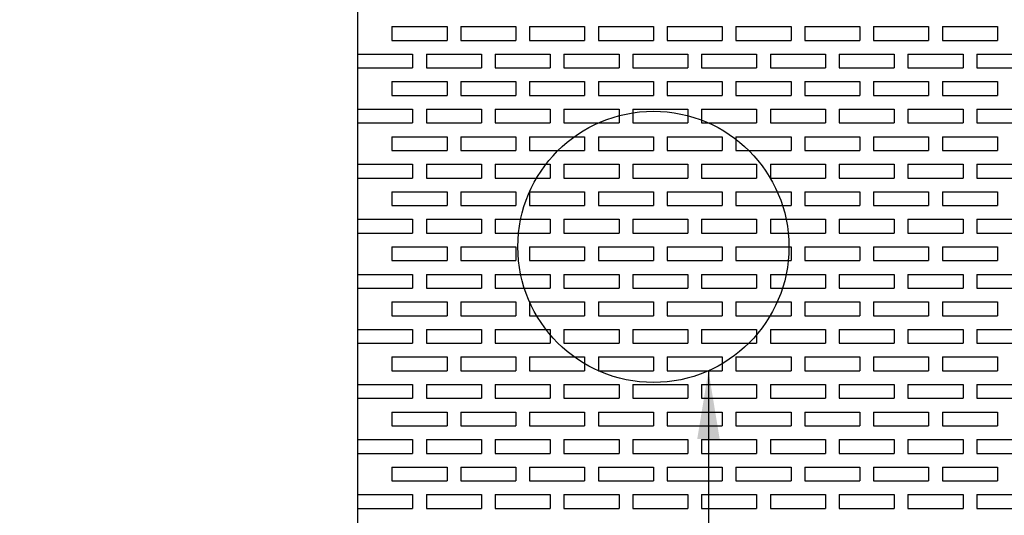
# Model space of a CAD drawing. Extents: x 0 to 108, y 0 to 78.
# Tile 11 of 54: x 38.05 to 47, y 45.5 to 50. Entities that reach past the tile are written whole.
import ezdxf

# ---------------------------------------------------------------- set-up
doc = ezdxf.new("R2010")
doc.units = 0
doc.header["$LTSCALE"] = 3.5
doc.header["$MEASUREMENT"] = 0
for name, color, linetype in [('DIMENSIONS-35', 7, 'CONTINUOUS'), ('MEDIUM-50', 2, 'CONTINUOUS'), ('OBJECT-70', 3, 'CONTINUOUS')]:
    doc.layers.add(name, color=color, linetype=linetype)
doc.styles.add('BGA-STD-4', font='bgastd', dxfattribs={"height": 0.55118})
doc.dimstyles.get("Standard").update_dxf_attribs({"dimtxt": 0.18, "dimasz": 0.18, "dimexe": 0.18, "dimexo": 0.0625, "dimgap": 0.09, "dimtad": 0, "dimtih": 1, "dimtoh": 1, "dimdec": 4, "dimzin": 0, "dimdsep": 46, "dimtxsty": 'Standard', "dimcen": 0.09, "dimadec": 0, "dimazin": 0, "dimtfac": 1, "dimtdec": 4, "dimtofl": 0, "dimtmove": 0, "dimatfit": 3, "dimfxl": 0, "dimtolj": 1, "dimtzin": 0, "dimarcsym": 0})

# ---------------------------------------------------------------- blocks, each defined once
blk = doc.blocks.new('*D35')
at = {"layer": 'DIMENSIONS-35', "lineweight": -2}
for p, q in [((40.9156, 67.6841), (36.7673, 67.6841)), ((37.3875, 67.0639), (37.3875, 56.2747)), ((37.3875, 44.3043), (37.3875, 55.0935))]:
    blk.add_line(p, q, dxfattribs=at)
at = {"layer": 'DIMENSIONS-35'}
for points in [[(37.2842, 67.0639), (37.4909, 67.0639), (37.3875, 67.6841)], [(37.2842, 44.3043), (37.4909, 44.3043), (37.3875, 43.6841)]]:
    blk.add_solid(points, dxfattribs=at)
at = {"layer": 'DIMENSIONS-35', "color": 2, "insert": (37.3875, 55.6841), "char_height": 0.55118, "attachment_point": 5, "style": 'BGA-STD-4'}
blk.add_mtext('\\A1;24.000', dxfattribs=at)

msp = doc.modelspace()

# ---------------------------------------------------------------- linework, layer by layer
at = {"layer": 'OBJECT-70'}
for p, q in [((41.1225, 67.6841), (41.1225, 43.6841)), ((41.435, 49.9341), (41.935, 49.9341)), ((41.435, 49.9341), (41.435, 49.8091)), ((41.6225, 49.9341), (41.7475, 49.9341)), ((41.935, 49.9341), (41.935, 49.8091)), ((42.06, 49.9341), (42.56, 49.9341)), ((42.06, 49.9341), (42.06, 49.8091)), ((42.2475, 49.9341), (42.3725, 49.9341)), ((42.56, 49.9341), (42.56, 49.8091)), ((42.685, 49.9341), (43.185, 49.9341)), ((42.685, 49.9341), (42.685, 49.8091)), ((42.8725, 49.9341), (42.9975, 49.9341)), ((43.185, 49.9341), (43.185, 49.8091)), ((43.31, 49.9341), (43.81, 49.9341)), ((43.31, 49.9341), (43.31, 49.8091)), ((43.4975, 49.9341), (43.6225, 49.9341)), ((43.81, 49.9341), (43.81, 49.8091)), ((43.935, 49.9341), (44.435, 49.9341)), ((43.935, 49.9341), (43.935, 49.8091)), ((44.1225, 49.9341), (44.2475, 49.9341)), ((44.435, 49.9341), (44.435, 49.8091)), ((44.56, 49.9341), (45.06, 49.9341)), ((44.56, 49.9341), (44.56, 49.8091)), ((44.7475, 49.9341), (44.8725, 49.9341)), ((45.06, 49.9341), (45.06, 49.8091)), ((45.185, 49.9341), (45.685, 49.9341)), ((45.185, 49.9341), (45.185, 49.8091)), ((45.3725, 49.9341), (45.4975, 49.9341)), ((45.685, 49.9341), (45.685, 49.8091)), ((45.81, 49.9341), (46.31, 49.9341)), ((45.81, 49.9341), (45.81, 49.8091)), ((45.9975, 49.9341), (46.1225, 49.9341)), ((46.31, 49.9341), (46.31, 49.8091)), ((46.435, 49.9341), (46.935, 49.9341)), ((46.435, 49.9341), (46.435, 49.8091)), ((46.6225, 49.9341), (46.7475, 49.9341)), ((46.935, 49.9341), (46.935, 49.8091)), ((41.435, 49.8091), (41.935, 49.8091)), ((42.06, 49.8091), (42.56, 49.8091)), ((42.685, 49.8091), (43.185, 49.8091)), ((43.31, 49.8091), (43.81, 49.8091)), ((43.935, 49.8091), (44.435, 49.8091)), ((44.56, 49.8091), (45.06, 49.8091)), ((45.185, 49.8091), (45.685, 49.8091)), ((45.81, 49.8091), (46.31, 49.8091)), ((46.435, 49.8091), (46.935, 49.8091)), ((41.1225, 49.6841), (41.6225, 49.6841)), ((41.1225, 49.6841), (41.1225, 49.5591)), ((41.6225, 49.6841), (41.6225, 49.5591)), ((41.7475, 49.6841), (42.2475, 49.6841)), ((41.7475, 49.6841), (41.7475, 49.5591)), ((42.2475, 49.6841), (42.2475, 49.5591)), ((42.3725, 49.6841), (42.8725, 49.6841)), ((42.3725, 49.6841), (42.3725, 49.5591)), ((42.8725, 49.6841), (42.8725, 49.5591)), ((42.9975, 49.6841), (43.4975, 49.6841)), ((42.9975, 49.6841), (42.9975, 49.5591)), ((43.4975, 49.6841), (43.4975, 49.5591)), ((43.6225, 49.6841), (44.1225, 49.6841)), ((43.6225, 49.6841), (43.6225, 49.5591)), ((44.1225, 49.6841), (44.1225, 49.5591)), ((44.2475, 49.6841), (44.7475, 49.6841)), ((44.2475, 49.6841), (44.2475, 49.5591)), ((44.7475, 49.6841), (44.7475, 49.5591)), ((44.8725, 49.6841), (45.3725, 49.6841)), ((44.8725, 49.6841), (44.8725, 49.5591)), ((45.3725, 49.6841), (45.3725, 49.5591)), ((45.4975, 49.6841), (45.9975, 49.6841)), ((45.4975, 49.6841), (45.4975, 49.5591)), ((45.9975, 49.6841), (45.9975, 49.5591)), ((46.1225, 49.6841), (46.6225, 49.6841)), ((46.1225, 49.6841), (46.1225, 49.5591)), ((46.6225, 49.6841), (46.6225, 49.5591)), ((46.7475, 49.6841), (47.2475, 49.6841)), ((46.7475, 49.6841), (46.7475, 49.5591)), ((41.1225, 49.5591), (41.6225, 49.5591)), ((41.7475, 49.5591), (42.2475, 49.5591)), ((42.3725, 49.5591), (42.8725, 49.5591)), ((42.9975, 49.5591), (43.4975, 49.5591)), ((43.6225, 49.5591), (44.1225, 49.5591)), ((44.2475, 49.5591), (44.7475, 49.5591)), ((44.8725, 49.5591), (45.3725, 49.5591)), ((45.4975, 49.5591), (45.9975, 49.5591)), ((46.1225, 49.5591), (46.6225, 49.5591)), ((46.7475, 49.5591), (47.2475, 49.5591)), ((41.435, 49.4341), (41.935, 49.4341)), ((41.435, 49.4341), (41.435, 49.3091)), ((41.6225, 49.4341), (41.7475, 49.4341)), ((41.935, 49.4341), (41.935, 49.3091)), ((42.06, 49.4341), (42.56, 49.4341)), ((42.06, 49.4341), (42.06, 49.3091)), ((42.2475, 49.4341), (42.3725, 49.4341)), ((42.56, 49.4341), (42.56, 49.3091)), ((42.685, 49.4341), (43.185, 49.4341)), ((42.685, 49.4341), (42.685, 49.3091)), ((42.8725, 49.4341), (42.9975, 49.4341)), ((43.185, 49.4341), (43.185, 49.3091)), ((43.31, 49.4341), (43.81, 49.4341)), ((43.31, 49.4341), (43.31, 49.3091)), ((43.4975, 49.4341), (43.6225, 49.4341)), ((43.81, 49.4341), (43.81, 49.3091)), ((43.935, 49.4341), (44.435, 49.4341)), ((43.935, 49.4341), (43.935, 49.3091)), ((44.1225, 49.4341), (44.2475, 49.4341)), ((44.435, 49.4341), (44.435, 49.3091)), ((44.56, 49.4341), (45.06, 49.4341)), ((44.56, 49.4341), (44.56, 49.3091)), ((44.7475, 49.4341), (44.8725, 49.4341)), ((45.06, 49.4341), (45.06, 49.3091)), ((45.185, 49.4341), (45.685, 49.4341)), ((45.185, 49.4341), (45.185, 49.3091)), ((45.3725, 49.4341), (45.4975, 49.4341)), ((45.685, 49.4341), (45.685, 49.3091)), ((45.81, 49.4341), (46.31, 49.4341)), ((45.81, 49.4341), (45.81, 49.3091)), ((45.9975, 49.4341), (46.1225, 49.4341)), ((46.31, 49.4341), (46.31, 49.3091)), ((46.435, 49.4341), (46.935, 49.4341)), ((46.435, 49.4341), (46.435, 49.3091)), ((46.6225, 49.4341), (46.7475, 49.4341)), ((46.935, 49.4341), (46.935, 49.3091)), ((41.435, 49.3091), (41.935, 49.3091)), ((42.06, 49.3091), (42.56, 49.3091)), ((42.685, 49.3091), (43.185, 49.3091)), ((43.31, 49.3091), (43.81, 49.3091)), ((43.935, 49.3091), (44.435, 49.3091)), ((44.56, 49.3091), (45.06, 49.3091)), ((45.185, 49.3091), (45.685, 49.3091)), ((45.81, 49.3091), (46.31, 49.3091)), ((46.435, 49.3091), (46.935, 49.3091)), ((41.1225, 49.1841), (41.6225, 49.1841)), ((41.1225, 49.1841), (41.1225, 49.0591)), ((41.6225, 49.1841), (41.6225, 49.0591)), ((41.7475, 49.1841), (42.2475, 49.1841)), ((41.7475, 49.1841), (41.7475, 49.0591)), ((42.2475, 49.1841), (42.2475, 49.0591)), ((42.3725, 49.1841), (42.8725, 49.1841)), ((42.3725, 49.1841), (42.3725, 49.0591)), ((42.8725, 49.1841), (42.8725, 49.0591)), ((42.9975, 49.1841), (43.4975, 49.1841)), ((42.9975, 49.1841), (42.9975, 49.0591)), ((43.4975, 49.1841), (43.4975, 49.0591)), ((43.6225, 49.1841), (44.1225, 49.1841)), ((43.6225, 49.1841), (43.6225, 49.0591)), ((44.1225, 49.1841), (44.1225, 49.0591)), ((44.2475, 49.1841), (44.7475, 49.1841)), ((44.2475, 49.1841), (44.2475, 49.0591)), ((44.7475, 49.1841), (44.7475, 49.0591)), ((44.8725, 49.1841), (45.3725, 49.1841)), ((44.8725, 49.1841), (44.8725, 49.0591)), ((45.3725, 49.1841), (45.3725, 49.0591)), ((45.4975, 49.1841), (45.9975, 49.1841)), ((45.4975, 49.1841), (45.4975, 49.0591)), ((45.9975, 49.1841), (45.9975, 49.0591)), ((46.1225, 49.1841), (46.6225, 49.1841)), ((46.1225, 49.1841), (46.1225, 49.0591)), ((46.6225, 49.1841), (46.6225, 49.0591)), ((46.7475, 49.1841), (47.2475, 49.1841)), ((46.7475, 49.1841), (46.7475, 49.0591)), ((41.1225, 49.0591), (41.6225, 49.0591)), ((41.7475, 49.0591), (42.2475, 49.0591)), ((42.3725, 49.0591), (42.8725, 49.0591)), ((42.9975, 49.0591), (43.4975, 49.0591)), ((43.6225, 49.0591), (44.1225, 49.0591)), ((44.2475, 49.0591), (44.7475, 49.0591)), ((44.8725, 49.0591), (45.3725, 49.0591)), ((45.4975, 49.0591), (45.9975, 49.0591)), ((46.1225, 49.0591), (46.6225, 49.0591)), ((46.7475, 49.0591), (47.2475, 49.0591)), ((41.435, 48.9341), (41.935, 48.9341)), ((41.435, 48.9341), (41.435, 48.8091)), ((41.6225, 48.9341), (41.7475, 48.9341)), ((41.935, 48.9341), (41.935, 48.8091)), ((42.06, 48.9341), (42.56, 48.9341)), ((42.06, 48.9341), (42.06, 48.8091)), ((42.2475, 48.9341), (42.3725, 48.9341)), ((42.56, 48.9341), (42.56, 48.8091)), ((42.685, 48.9341), (43.185, 48.9341)), ((42.685, 48.9341), (42.685, 48.8091)), ((42.8725, 48.9341), (42.9975, 48.9341)), ((43.185, 48.9341), (43.185, 48.8091)), ((43.31, 48.9341), (43.81, 48.9341)), ((43.31, 48.9341), (43.31, 48.8091)), ((43.4975, 48.9341), (43.6225, 48.9341)), ((43.81, 48.9341), (43.81, 48.8091)), ((43.935, 48.9341), (44.435, 48.9341)), ((43.935, 48.9341), (43.935, 48.8091)), ((44.1225, 48.9341), (44.2475, 48.9341)), ((44.435, 48.9341), (44.435, 48.8091)), ((44.56, 48.9341), (45.06, 48.9341)), ((44.56, 48.9341), (44.56, 48.8091)), ((44.7475, 48.9341), (44.8725, 48.9341)), ((45.06, 48.9341), (45.06, 48.8091)), ((45.185, 48.9341), (45.685, 48.9341)), ((45.185, 48.9341), (45.185, 48.8091)), ((45.3725, 48.9341), (45.4975, 48.9341)), ((45.685, 48.9341), (45.685, 48.8091)), ((45.81, 48.9341), (46.31, 48.9341)), ((45.81, 48.9341), (45.81, 48.8091)), ((45.9975, 48.9341), (46.1225, 48.9341)), ((46.31, 48.9341), (46.31, 48.8091)), ((46.435, 48.9341), (46.935, 48.9341)), ((46.435, 48.9341), (46.435, 48.8091)), ((46.6225, 48.9341), (46.7475, 48.9341)), ((46.935, 48.9341), (46.935, 48.8091)), ((41.435, 48.8091), (41.935, 48.8091)), ((42.06, 48.8091), (42.56, 48.8091)), ((42.685, 48.8091), (43.185, 48.8091)), ((43.31, 48.8091), (43.81, 48.8091)), ((43.935, 48.8091), (44.435, 48.8091)), ((44.56, 48.8091), (45.06, 48.8091)), ((45.185, 48.8091), (45.685, 48.8091)), ((45.81, 48.8091), (46.31, 48.8091)), ((46.435, 48.8091), (46.935, 48.8091)), ((41.1225, 48.6841), (41.6225, 48.6841)), ((41.1225, 48.6841), (41.1225, 48.5591)), ((41.6225, 48.6841), (41.6225, 48.5591)), ((41.7475, 48.6841), (42.2475, 48.6841)), ((41.7475, 48.6841), (41.7475, 48.5591)), ((42.2475, 48.6841), (42.2475, 48.5591)), ((42.3725, 48.6841), (42.8725, 48.6841)), ((42.3725, 48.6841), (42.3725, 48.5591)), ((42.8725, 48.6841), (42.8725, 48.5591)), ((42.9975, 48.6841), (43.4975, 48.6841)), ((42.9975, 48.6841), (42.9975, 48.5591)), ((43.4975, 48.6841), (43.4975, 48.5591)), ((43.6225, 48.6841), (44.1225, 48.6841)), ((43.6225, 48.6841), (43.6225, 48.5591)), ((44.1225, 48.6841), (44.1225, 48.5591)), ((44.2475, 48.6841), (44.7475, 48.6841)), ((44.2475, 48.6841), (44.2475, 48.5591)), ((44.7475, 48.6841), (44.7475, 48.5591)), ((44.8725, 48.6841), (45.3725, 48.6841)), ((44.8725, 48.6841), (44.8725, 48.5591)), ((45.3725, 48.6841), (45.3725, 48.5591)), ((45.4975, 48.6841), (45.9975, 48.6841)), ((45.4975, 48.6841), (45.4975, 48.5591)), ((45.9975, 48.6841), (45.9975, 48.5591)), ((46.1225, 48.6841), (46.6225, 48.6841)), ((46.1225, 48.6841), (46.1225, 48.5591)), ((46.6225, 48.6841), (46.6225, 48.5591)), ((46.7475, 48.6841), (47.2475, 48.6841)), ((46.7475, 48.6841), (46.7475, 48.5591)), ((41.1225, 48.5591), (41.6225, 48.5591)), ((41.7475, 48.5591), (42.2475, 48.5591)), ((42.3725, 48.5591), (42.8725, 48.5591)), ((42.9975, 48.5591), (43.4975, 48.5591)), ((43.6225, 48.5591), (44.1225, 48.5591)), ((44.2475, 48.5591), (44.7475, 48.5591)), ((44.8725, 48.5591), (45.3725, 48.5591)), ((45.4975, 48.5591), (45.9975, 48.5591)), ((46.1225, 48.5591), (46.6225, 48.5591)), ((46.7475, 48.5591), (47.2475, 48.5591)), ((41.435, 48.4341), (41.935, 48.4341)), ((41.435, 48.4341), (41.435, 48.3091)), ((41.6225, 48.4341), (41.7475, 48.4341)), ((41.935, 48.4341), (41.935, 48.3091)), ((42.06, 48.4341), (42.56, 48.4341)), ((42.06, 48.4341), (42.06, 48.3091)), ((42.2475, 48.4341), (42.3725, 48.4341)), ((42.56, 48.4341), (42.56, 48.3091)), ((42.685, 48.4341), (43.185, 48.4341)), ((42.685, 48.4341), (42.685, 48.3091)), ((42.8725, 48.4341), (42.9975, 48.4341)), ((43.185, 48.4341), (43.185, 48.3091)), ((43.31, 48.4341), (43.81, 48.4341)), ((43.31, 48.4341), (43.31, 48.3091)), ((43.4975, 48.4341), (43.6225, 48.4341)), ((43.81, 48.4341), (43.81, 48.3091)), ((43.935, 48.4341), (44.435, 48.4341)), ((43.935, 48.4341), (43.935, 48.3091)), ((44.1225, 48.4341), (44.2475, 48.4341)), ((44.435, 48.4341), (44.435, 48.3091)), ((44.56, 48.4341), (45.06, 48.4341)), ((44.56, 48.4341), (44.56, 48.3091)), ((44.7475, 48.4341), (44.8725, 48.4341)), ((45.06, 48.4341), (45.06, 48.3091)), ((45.185, 48.4341), (45.685, 48.4341)), ((45.185, 48.4341), (45.185, 48.3091)), ((45.3725, 48.4341), (45.4975, 48.4341)), ((45.685, 48.4341), (45.685, 48.3091)), ((45.81, 48.4341), (46.31, 48.4341)), ((45.81, 48.4341), (45.81, 48.3091)), ((45.9975, 48.4341), (46.1225, 48.4341)), ((46.31, 48.4341), (46.31, 48.3091)), ((46.435, 48.4341), (46.935, 48.4341)), ((46.435, 48.4341), (46.435, 48.3091)), ((46.6225, 48.4341), (46.7475, 48.4341)), ((46.935, 48.4341), (46.935, 48.3091)), ((41.435, 48.3091), (41.935, 48.3091)), ((42.06, 48.3091), (42.56, 48.3091)), ((42.685, 48.3091), (43.185, 48.3091)), ((43.31, 48.3091), (43.81, 48.3091)), ((43.935, 48.3091), (44.435, 48.3091)), ((44.56, 48.3091), (45.06, 48.3091)), ((45.185, 48.3091), (45.685, 48.3091)), ((45.81, 48.3091), (46.31, 48.3091)), ((46.435, 48.3091), (46.935, 48.3091)), ((41.1225, 48.1841), (41.6225, 48.1841)), ((41.1225, 48.1841), (41.1225, 48.0591)), ((41.6225, 48.1841), (41.6225, 48.0591)), ((41.7475, 48.1841), (42.2475, 48.1841)), ((41.7475, 48.1841), (41.7475, 48.0591)), ((42.2475, 48.1841), (42.2475, 48.0591)), ((42.3725, 48.1841), (42.8725, 48.1841)), ((42.3725, 48.1841), (42.3725, 48.0591)), ((42.8725, 48.1841), (42.8725, 48.0591)), ((42.9975, 48.1841), (43.4975, 48.1841)), ((42.9975, 48.1841), (42.9975, 48.0591)), ((43.4975, 48.1841), (43.4975, 48.0591)), ((43.6225, 48.1841), (44.1225, 48.1841)), ((43.6225, 48.1841), (43.6225, 48.0591)), ((44.1225, 48.1841), (44.1225, 48.0591)), ((44.2475, 48.1841), (44.7475, 48.1841)), ((44.2475, 48.1841), (44.2475, 48.0591)), ((44.7475, 48.1841), (44.7475, 48.0591)), ((44.8725, 48.1841), (45.3725, 48.1841)), ((44.8725, 48.1841), (44.8725, 48.0591)), ((45.3725, 48.1841), (45.3725, 48.0591)), ((45.4975, 48.1841), (45.9975, 48.1841)), ((45.4975, 48.1841), (45.4975, 48.0591)), ((45.9975, 48.1841), (45.9975, 48.0591)), ((46.1225, 48.1841), (46.6225, 48.1841)), ((46.1225, 48.1841), (46.1225, 48.0591)), ((46.6225, 48.1841), (46.6225, 48.0591)), ((46.7475, 48.1841), (47.2475, 48.1841)), ((46.7475, 48.1841), (46.7475, 48.0591)), ((41.1225, 48.0591), (41.6225, 48.0591)), ((41.7475, 48.0591), (42.2475, 48.0591)), ((42.3725, 48.0591), (42.8725, 48.0591)), ((42.9975, 48.0591), (43.4975, 48.0591)), ((43.6225, 48.0591), (44.1225, 48.0591)), ((44.2475, 48.0591), (44.7475, 48.0591)), ((44.8725, 48.0591), (45.3725, 48.0591)), ((45.4975, 48.0591), (45.9975, 48.0591)), ((46.1225, 48.0591), (46.6225, 48.0591)), ((46.7475, 48.0591), (47.2475, 48.0591)), ((41.435, 47.9341), (41.935, 47.9341)), ((41.435, 47.9341), (41.435, 47.8091)), ((41.6225, 47.9341), (41.7475, 47.9341)), ((41.935, 47.9341), (41.935, 47.8091)), ((42.06, 47.9341), (42.56, 47.9341)), ((42.06, 47.9341), (42.06, 47.8091)), ((42.2475, 47.9341), (42.3725, 47.9341)), ((42.56, 47.9341), (42.56, 47.8091)), ((42.685, 47.9341), (43.185, 47.9341)), ((42.685, 47.9341), (42.685, 47.8091)), ((42.8725, 47.9341), (42.9975, 47.9341)), ((43.185, 47.9341), (43.185, 47.8091)), ((43.31, 47.9341), (43.81, 47.9341)), ((43.31, 47.9341), (43.31, 47.8091)), ((43.4975, 47.9341), (43.6225, 47.9341)), ((43.81, 47.9341), (43.81, 47.8091)), ((43.935, 47.9341), (44.435, 47.9341)), ((43.935, 47.9341), (43.935, 47.8091)), ((44.1225, 47.9341), (44.2475, 47.9341)), ((44.435, 47.9341), (44.435, 47.8091)), ((44.56, 47.9341), (45.06, 47.9341)), ((44.56, 47.9341), (44.56, 47.8091)), ((44.7475, 47.9341), (44.8725, 47.9341)), ((45.06, 47.9341), (45.06, 47.8091)), ((45.185, 47.9341), (45.685, 47.9341)), ((45.185, 47.9341), (45.185, 47.8091)), ((45.3725, 47.9341), (45.4975, 47.9341)), ((45.685, 47.9341), (45.685, 47.8091)), ((45.81, 47.9341), (46.31, 47.9341)), ((45.81, 47.9341), (45.81, 47.8091)), ((45.9975, 47.9341), (46.1225, 47.9341)), ((46.31, 47.9341), (46.31, 47.8091)), ((46.435, 47.9341), (46.935, 47.9341)), ((46.435, 47.9341), (46.435, 47.8091)), ((46.6225, 47.9341), (46.7475, 47.9341)), ((46.935, 47.9341), (46.935, 47.8091)), ((41.435, 47.8091), (41.935, 47.8091)), ((42.06, 47.8091), (42.56, 47.8091)), ((42.685, 47.8091), (43.185, 47.8091)), ((43.31, 47.8091), (43.81, 47.8091)), ((43.935, 47.8091), (44.435, 47.8091)), ((44.56, 47.8091), (45.06, 47.8091)), ((45.185, 47.8091), (45.685, 47.8091)), ((45.81, 47.8091), (46.31, 47.8091)), ((46.435, 47.8091), (46.935, 47.8091)), ((41.1225, 47.6841), (41.6225, 47.6841)), ((41.1225, 47.6841), (41.1225, 47.5591)), ((41.6225, 47.6841), (41.6225, 47.5591)), ((41.7475, 47.6841), (42.2475, 47.6841)), ((41.7475, 47.6841), (41.7475, 47.5591)), ((42.2475, 47.6841), (42.2475, 47.5591)), ((42.3725, 47.6841), (42.8725, 47.6841)), ((42.3725, 47.6841), (42.3725, 47.5591)), ((42.8725, 47.6841), (42.8725, 47.5591)), ((42.9975, 47.6841), (43.4975, 47.6841)), ((42.9975, 47.6841), (42.9975, 47.5591)), ((43.4975, 47.6841), (43.4975, 47.5591)), ((43.6225, 47.6841), (44.1225, 47.6841)), ((43.6225, 47.6841), (43.6225, 47.5591)), ((44.1225, 47.6841), (44.1225, 47.5591)), ((44.2475, 47.6841), (44.7475, 47.6841)), ((44.2475, 47.6841), (44.2475, 47.5591)), ((44.7475, 47.6841), (44.7475, 47.5591)), ((44.8725, 47.6841), (45.3725, 47.6841)), ((44.8725, 47.6841), (44.8725, 47.5591)), ((45.3725, 47.6841), (45.3725, 47.5591)), ((45.4975, 47.6841), (45.9975, 47.6841)), ((45.4975, 47.6841), (45.4975, 47.5591)), ((45.9975, 47.6841), (45.9975, 47.5591)), ((46.1225, 47.6841), (46.6225, 47.6841)), ((46.1225, 47.6841), (46.1225, 47.5591)), ((46.6225, 47.6841), (46.6225, 47.5591)), ((46.7475, 47.6841), (47.2475, 47.6841)), ((46.7475, 47.6841), (46.7475, 47.5591)), ((41.1225, 47.5591), (41.6225, 47.5591)), ((41.7475, 47.5591), (42.2475, 47.5591)), ((42.3725, 47.5591), (42.8725, 47.5591)), ((42.9975, 47.5591), (43.4975, 47.5591)), ((43.6225, 47.5591), (44.1225, 47.5591)), ((44.2475, 47.5591), (44.7475, 47.5591)), ((44.8725, 47.5591), (45.3725, 47.5591)), ((45.4975, 47.5591), (45.9975, 47.5591)), ((46.1225, 47.5591), (46.6225, 47.5591)), ((46.7475, 47.5591), (47.2475, 47.5591)), ((41.435, 47.4341), (41.935, 47.4341)), ((41.435, 47.4341), (41.435, 47.3091)), ((41.6225, 47.4341), (41.7475, 47.4341)), ((41.935, 47.4341), (41.935, 47.3091)), ((42.06, 47.4341), (42.56, 47.4341)), ((42.06, 47.4341), (42.06, 47.3091)), ((42.2475, 47.4341), (42.3725, 47.4341)), ((42.56, 47.4341), (42.56, 47.3091)), ((42.685, 47.4341), (43.185, 47.4341)), ((42.685, 47.4341), (42.685, 47.3091)), ((42.8725, 47.4341), (42.9975, 47.4341)), ((43.185, 47.4341), (43.185, 47.3091)), ((43.31, 47.4341), (43.81, 47.4341)), ((43.31, 47.4341), (43.31, 47.3091)), ((43.4975, 47.4341), (43.6225, 47.4341)), ((43.81, 47.4341), (43.81, 47.3091)), ((43.935, 47.4341), (44.435, 47.4341)), ((43.935, 47.4341), (43.935, 47.3091)), ((44.1225, 47.4341), (44.2475, 47.4341)), ((44.435, 47.4341), (44.435, 47.3091)), ((44.56, 47.4341), (45.06, 47.4341)), ((44.56, 47.4341), (44.56, 47.3091)), ((44.7475, 47.4341), (44.8725, 47.4341)), ((45.06, 47.4341), (45.06, 47.3091)), ((45.185, 47.4341), (45.685, 47.4341)), ((45.185, 47.4341), (45.185, 47.3091)), ((45.3725, 47.4341), (45.4975, 47.4341)), ((45.685, 47.4341), (45.685, 47.3091)), ((45.81, 47.4341), (46.31, 47.4341)), ((45.81, 47.4341), (45.81, 47.3091)), ((45.9975, 47.4341), (46.1225, 47.4341)), ((46.31, 47.4341), (46.31, 47.3091)), ((46.435, 47.4341), (46.935, 47.4341)), ((46.435, 47.4341), (46.435, 47.3091)), ((46.6225, 47.4341), (46.7475, 47.4341)), ((46.935, 47.4341), (46.935, 47.3091)), ((41.435, 47.3091), (41.935, 47.3091)), ((42.06, 47.3091), (42.56, 47.3091)), ((42.685, 47.3091), (43.185, 47.3091)), ((43.31, 47.3091), (43.81, 47.3091)), ((43.935, 47.3091), (44.435, 47.3091)), ((44.56, 47.3091), (45.06, 47.3091)), ((45.185, 47.3091), (45.685, 47.3091)), ((45.81, 47.3091), (46.31, 47.3091)), ((46.435, 47.3091), (46.935, 47.3091)), ((41.1225, 47.1841), (41.6225, 47.1841)), ((41.1225, 47.1841), (41.1225, 47.0591)), ((41.6225, 47.1841), (41.6225, 47.0591)), ((41.7475, 47.1841), (42.2475, 47.1841)), ((41.7475, 47.1841), (41.7475, 47.0591)), ((42.2475, 47.1841), (42.2475, 47.0591)), ((42.3725, 47.1841), (42.8725, 47.1841)), ((42.3725, 47.1841), (42.3725, 47.0591)), ((42.8725, 47.1841), (42.8725, 47.0591)), ((42.9975, 47.1841), (43.4975, 47.1841)), ((42.9975, 47.1841), (42.9975, 47.0591)), ((43.4975, 47.1841), (43.4975, 47.0591)), ((43.6225, 47.1841), (44.1225, 47.1841)), ((43.6225, 47.1841), (43.6225, 47.0591)), ((44.1225, 47.1841), (44.1225, 47.0591)), ((44.2475, 47.1841), (44.7475, 47.1841)), ((44.2475, 47.1841), (44.2475, 47.0591)), ((44.7475, 47.1841), (44.7475, 47.0591)), ((44.8725, 47.1841), (45.3725, 47.1841)), ((44.8725, 47.1841), (44.8725, 47.0591)), ((45.3725, 47.1841), (45.3725, 47.0591)), ((45.4975, 47.1841), (45.9975, 47.1841)), ((45.4975, 47.1841), (45.4975, 47.0591)), ((45.9975, 47.1841), (45.9975, 47.0591)), ((46.1225, 47.1841), (46.6225, 47.1841)), ((46.1225, 47.1841), (46.1225, 47.0591)), ((46.6225, 47.1841), (46.6225, 47.0591)), ((46.7475, 47.1841), (47.2475, 47.1841)), ((46.7475, 47.1841), (46.7475, 47.0591)), ((41.1225, 47.0591), (41.6225, 47.0591)), ((41.7475, 47.0591), (42.2475, 47.0591)), ((42.3725, 47.0591), (42.8725, 47.0591)), ((42.9975, 47.0591), (43.4975, 47.0591)), ((43.6225, 47.0591), (44.1225, 47.0591)), ((44.2475, 47.0591), (44.7475, 47.0591)), ((44.8725, 47.0591), (45.3725, 47.0591)), ((45.4975, 47.0591), (45.9975, 47.0591)), ((46.1225, 47.0591), (46.6225, 47.0591)), ((46.7475, 47.0591), (47.2475, 47.0591)), ((41.435, 46.9341), (41.935, 46.9341)), ((41.435, 46.9341), (41.435, 46.8091)), ((41.6225, 46.9341), (41.7475, 46.9341)), ((41.935, 46.9341), (41.935, 46.8091)), ((42.06, 46.9341), (42.56, 46.9341)), ((42.06, 46.9341), (42.06, 46.8091)), ((42.2475, 46.9341), (42.3725, 46.9341)), ((42.56, 46.9341), (42.56, 46.8091)), ((42.685, 46.9341), (43.185, 46.9341)), ((42.685, 46.9341), (42.685, 46.8091)), ((42.8725, 46.9341), (42.9975, 46.9341)), ((43.185, 46.9341), (43.185, 46.8091)), ((43.31, 46.9341), (43.81, 46.9341)), ((43.31, 46.9341), (43.31, 46.8091)), ((43.4975, 46.9341), (43.6225, 46.9341)), ((43.81, 46.9341), (43.81, 46.8091)), ((43.935, 46.9341), (44.435, 46.9341)), ((43.935, 46.9341), (43.935, 46.8091)), ((44.1225, 46.9341), (44.2475, 46.9341)), ((44.435, 46.9341), (44.435, 46.8091)), ((44.56, 46.9341), (45.06, 46.9341)), ((44.56, 46.9341), (44.56, 46.8091)), ((44.7475, 46.9341), (44.8725, 46.9341)), ((45.06, 46.9341), (45.06, 46.8091)), ((45.185, 46.9341), (45.685, 46.9341)), ((45.185, 46.9341), (45.185, 46.8091)), ((45.3725, 46.9341), (45.4975, 46.9341)), ((45.685, 46.9341), (45.685, 46.8091)), ((45.81, 46.9341), (46.31, 46.9341)), ((45.81, 46.9341), (45.81, 46.8091)), ((45.9975, 46.9341), (46.1225, 46.9341)), ((46.31, 46.9341), (46.31, 46.8091)), ((46.435, 46.9341), (46.935, 46.9341)), ((46.435, 46.9341), (46.435, 46.8091)), ((46.6225, 46.9341), (46.7475, 46.9341)), ((46.935, 46.9341), (46.935, 46.8091)), ((41.435, 46.8091), (41.935, 46.8091)), ((42.06, 46.8091), (42.56, 46.8091)), ((42.685, 46.8091), (43.185, 46.8091)), ((43.31, 46.8091), (43.81, 46.8091)), ((43.935, 46.8091), (44.435, 46.8091)), ((44.56, 46.8091), (45.06, 46.8091)), ((45.185, 46.8091), (45.685, 46.8091)), ((45.81, 46.8091), (46.31, 46.8091)), ((46.435, 46.8091), (46.935, 46.8091)), ((41.1225, 46.6841), (41.6225, 46.6841)), ((41.1225, 46.6841), (41.1225, 46.5591)), ((41.6225, 46.6841), (41.6225, 46.5591)), ((41.7475, 46.6841), (42.2475, 46.6841)), ((41.7475, 46.6841), (41.7475, 46.5591)), ((42.2475, 46.6841), (42.2475, 46.5591)), ((42.3725, 46.6841), (42.8725, 46.6841)), ((42.3725, 46.6841), (42.3725, 46.5591)), ((42.8725, 46.6841), (42.8725, 46.5591)), ((42.9975, 46.6841), (43.4975, 46.6841)), ((42.9975, 46.6841), (42.9975, 46.5591)), ((43.4975, 46.6841), (43.4975, 46.5591)), ((43.6225, 46.6841), (44.1225, 46.6841)), ((43.6225, 46.6841), (43.6225, 46.5591)), ((44.1225, 46.6841), (44.1225, 46.5591)), ((44.2475, 46.6841), (44.7475, 46.6841)), ((44.2475, 46.6841), (44.2475, 46.5591)), ((44.7475, 46.6841), (44.7475, 46.5591)), ((44.8725, 46.6841), (45.3725, 46.6841)), ((44.8725, 46.6841), (44.8725, 46.5591)), ((45.3725, 46.6841), (45.3725, 46.5591)), ((45.4975, 46.6841), (45.9975, 46.6841)), ((45.4975, 46.6841), (45.4975, 46.5591)), ((45.9975, 46.6841), (45.9975, 46.5591)), ((46.1225, 46.6841), (46.6225, 46.6841)), ((46.1225, 46.6841), (46.1225, 46.5591)), ((46.6225, 46.6841), (46.6225, 46.5591)), ((46.7475, 46.6841), (47.2475, 46.6841)), ((46.7475, 46.6841), (46.7475, 46.5591)), ((41.1225, 46.5591), (41.6225, 46.5591)), ((41.7475, 46.5591), (42.2475, 46.5591)), ((42.3725, 46.5591), (42.8725, 46.5591)), ((42.9975, 46.5591), (43.4975, 46.5591)), ((43.6225, 46.5591), (44.1225, 46.5591)), ((44.2475, 46.5591), (44.7475, 46.5591)), ((44.8725, 46.5591), (45.3725, 46.5591)), ((45.4975, 46.5591), (45.9975, 46.5591)), ((46.1225, 46.5591), (46.6225, 46.5591)), ((46.7475, 46.5591), (47.2475, 46.5591)), ((41.435, 46.4341), (41.935, 46.4341)), ((41.435, 46.4341), (41.435, 46.3091)), ((41.6225, 46.4341), (41.7475, 46.4341)), ((41.935, 46.4341), (41.935, 46.3091)), ((42.06, 46.4341), (42.56, 46.4341)), ((42.06, 46.4341), (42.06, 46.3091)), ((42.2475, 46.4341), (42.3725, 46.4341)), ((42.56, 46.4341), (42.56, 46.3091)), ((42.685, 46.4341), (43.185, 46.4341)), ((42.685, 46.4341), (42.685, 46.3091)), ((42.8725, 46.4341), (42.9975, 46.4341)), ((43.185, 46.4341), (43.185, 46.3091)), ((43.31, 46.4341), (43.81, 46.4341)), ((43.31, 46.4341), (43.31, 46.3091)), ((43.4975, 46.4341), (43.6225, 46.4341)), ((43.81, 46.4341), (43.81, 46.3091)), ((43.935, 46.4341), (44.435, 46.4341)), ((43.935, 46.4341), (43.935, 46.3091)), ((44.1225, 46.4341), (44.2475, 46.4341)), ((44.435, 46.4341), (44.435, 46.3091)), ((44.56, 46.4341), (45.06, 46.4341)), ((44.56, 46.4341), (44.56, 46.3091)), ((44.7475, 46.4341), (44.8725, 46.4341)), ((45.06, 46.4341), (45.06, 46.3091)), ((45.185, 46.4341), (45.685, 46.4341)), ((45.185, 46.4341), (45.185, 46.3091)), ((45.3725, 46.4341), (45.4975, 46.4341)), ((45.685, 46.4341), (45.685, 46.3091)), ((45.81, 46.4341), (46.31, 46.4341)), ((45.81, 46.4341), (45.81, 46.3091)), ((45.9975, 46.4341), (46.1225, 46.4341)), ((46.31, 46.4341), (46.31, 46.3091)), ((46.435, 46.4341), (46.935, 46.4341)), ((46.435, 46.4341), (46.435, 46.3091)), ((46.6225, 46.4341), (46.7475, 46.4341)), ((46.935, 46.4341), (46.935, 46.3091)), ((41.435, 46.3091), (41.935, 46.3091)), ((42.06, 46.3091), (42.56, 46.3091)), ((42.685, 46.3091), (43.185, 46.3091)), ((43.31, 46.3091), (43.81, 46.3091)), ((43.935, 46.3091), (44.435, 46.3091)), ((44.56, 46.3091), (45.06, 46.3091)), ((45.185, 46.3091), (45.685, 46.3091)), ((45.81, 46.3091), (46.31, 46.3091)), ((46.435, 46.3091), (46.935, 46.3091)), ((41.1225, 46.1841), (41.6225, 46.1841)), ((41.1225, 46.1841), (41.1225, 46.0591)), ((41.6225, 46.1841), (41.6225, 46.0591)), ((41.7475, 46.1841), (42.2475, 46.1841)), ((41.7475, 46.1841), (41.7475, 46.0591)), ((42.2475, 46.1841), (42.2475, 46.0591)), ((42.3725, 46.1841), (42.8725, 46.1841)), ((42.3725, 46.1841), (42.3725, 46.0591)), ((42.8725, 46.1841), (42.8725, 46.0591)), ((42.9975, 46.1841), (43.4975, 46.1841)), ((42.9975, 46.1841), (42.9975, 46.0591)), ((43.4975, 46.1841), (43.4975, 46.0591)), ((43.6225, 46.1841), (44.1225, 46.1841)), ((43.6225, 46.1841), (43.6225, 46.0591)), ((44.1225, 46.1841), (44.1225, 46.0591)), ((44.2475, 46.1841), (44.7475, 46.1841)), ((44.2475, 46.1841), (44.2475, 46.0591)), ((44.7475, 46.1841), (44.7475, 46.0591)), ((44.8725, 46.1841), (45.3725, 46.1841)), ((44.8725, 46.1841), (44.8725, 46.0591)), ((45.3725, 46.1841), (45.3725, 46.0591)), ((45.4975, 46.1841), (45.9975, 46.1841)), ((45.4975, 46.1841), (45.4975, 46.0591)), ((45.9975, 46.1841), (45.9975, 46.0591)), ((46.1225, 46.1841), (46.6225, 46.1841)), ((46.1225, 46.1841), (46.1225, 46.0591)), ((46.6225, 46.1841), (46.6225, 46.0591)), ((46.7475, 46.1841), (47.2475, 46.1841)), ((46.7475, 46.1841), (46.7475, 46.0591)), ((41.1225, 46.0591), (41.6225, 46.0591)), ((41.7475, 46.0591), (42.2475, 46.0591)), ((42.3725, 46.0591), (42.8725, 46.0591)), ((42.9975, 46.0591), (43.4975, 46.0591)), ((43.6225, 46.0591), (44.1225, 46.0591)), ((44.2475, 46.0591), (44.7475, 46.0591)), ((44.8725, 46.0591), (45.3725, 46.0591)), ((45.4975, 46.0591), (45.9975, 46.0591)), ((46.1225, 46.0591), (46.6225, 46.0591)), ((46.7475, 46.0591), (47.2475, 46.0591)), ((41.435, 45.9341), (41.935, 45.9341)), ((41.435, 45.9341), (41.435, 45.8091)), ((41.6225, 45.9341), (41.7475, 45.9341)), ((41.935, 45.9341), (41.935, 45.8091)), ((42.06, 45.9341), (42.56, 45.9341)), ((42.06, 45.9341), (42.06, 45.8091)), ((42.2475, 45.9341), (42.3725, 45.9341)), ((42.56, 45.9341), (42.56, 45.8091)), ((42.685, 45.9341), (43.185, 45.9341)), ((42.685, 45.9341), (42.685, 45.8091)), ((42.8725, 45.9341), (42.9975, 45.9341)), ((43.185, 45.9341), (43.185, 45.8091)), ((43.31, 45.9341), (43.81, 45.9341)), ((43.31, 45.9341), (43.31, 45.8091)), ((43.4975, 45.9341), (43.6225, 45.9341)), ((43.81, 45.9341), (43.81, 45.8091)), ((43.935, 45.9341), (44.435, 45.9341)), ((43.935, 45.9341), (43.935, 45.8091)), ((44.1225, 45.9341), (44.2475, 45.9341)), ((44.435, 45.9341), (44.435, 45.8091)), ((44.56, 45.9341), (45.06, 45.9341)), ((44.56, 45.9341), (44.56, 45.8091)), ((44.7475, 45.9341), (44.8725, 45.9341)), ((45.06, 45.9341), (45.06, 45.8091)), ((45.185, 45.9341), (45.685, 45.9341)), ((45.185, 45.9341), (45.185, 45.8091)), ((45.3725, 45.9341), (45.4975, 45.9341)), ((45.685, 45.9341), (45.685, 45.8091)), ((45.81, 45.9341), (46.31, 45.9341)), ((45.81, 45.9341), (45.81, 45.8091)), ((45.9975, 45.9341), (46.1225, 45.9341)), ((46.31, 45.9341), (46.31, 45.8091)), ((46.435, 45.9341), (46.935, 45.9341)), ((46.435, 45.9341), (46.435, 45.8091)), ((46.6225, 45.9341), (46.7475, 45.9341)), ((46.935, 45.9341), (46.935, 45.8091)), ((41.435, 45.8091), (41.935, 45.8091)), ((42.06, 45.8091), (42.56, 45.8091)), ((42.685, 45.8091), (43.185, 45.8091)), ((43.31, 45.8091), (43.81, 45.8091)), ((43.935, 45.8091), (44.435, 45.8091)), ((44.56, 45.8091), (45.06, 45.8091)), ((45.185, 45.8091), (45.685, 45.8091)), ((45.81, 45.8091), (46.31, 45.8091)), ((46.435, 45.8091), (46.935, 45.8091)), ((41.1225, 45.6841), (41.6225, 45.6841)), ((41.1225, 45.6841), (41.1225, 45.5591)), ((41.6225, 45.6841), (41.6225, 45.5591)), ((41.7475, 45.6841), (42.2475, 45.6841)), ((41.7475, 45.6841), (41.7475, 45.5591)), ((42.2475, 45.6841), (42.2475, 45.5591)), ((42.3725, 45.6841), (42.8725, 45.6841)), ((42.3725, 45.6841), (42.3725, 45.5591)), ((42.8725, 45.6841), (42.8725, 45.5591)), ((42.9975, 45.6841), (43.4975, 45.6841)), ((42.9975, 45.6841), (42.9975, 45.5591)), ((43.4975, 45.6841), (43.4975, 45.5591)), ((43.6225, 45.6841), (44.1225, 45.6841)), ((43.6225, 45.6841), (43.6225, 45.5591)), ((44.1225, 45.6841), (44.1225, 45.5591)), ((44.2475, 45.6841), (44.7475, 45.6841)), ((44.2475, 45.6841), (44.2475, 45.5591)), ((44.7475, 45.6841), (44.7475, 45.5591)), ((44.8725, 45.6841), (45.3725, 45.6841)), ((44.8725, 45.6841), (44.8725, 45.5591)), ((45.3725, 45.6841), (45.3725, 45.5591)), ((45.4975, 45.6841), (45.9975, 45.6841)), ((45.4975, 45.6841), (45.4975, 45.5591)), ((45.9975, 45.6841), (45.9975, 45.5591)), ((46.1225, 45.6841), (46.6225, 45.6841)), ((46.1225, 45.6841), (46.1225, 45.5591)), ((46.6225, 45.6841), (46.6225, 45.5591)), ((46.7475, 45.6841), (47.2475, 45.6841)), ((46.7475, 45.6841), (46.7475, 45.5591)), ((41.1225, 45.5591), (41.6225, 45.5591)), ((41.7475, 45.5591), (42.2475, 45.5591)), ((42.3725, 45.5591), (42.8725, 45.5591)), ((42.9975, 45.5591), (43.4975, 45.5591)), ((43.6225, 45.5591), (44.1225, 45.5591)), ((44.2475, 45.5591), (44.7475, 45.5591)), ((44.8725, 45.5591), (45.3725, 45.5591)), ((45.4975, 45.5591), (45.9975, 45.5591)), ((46.1225, 45.5591), (46.6225, 45.5591)), ((46.7475, 45.5591), (47.2475, 45.5591))]:
    msp.add_line(p, q, dxfattribs=at)
msp.add_circle((43.81, 47.9341), 1.2311, dxfattribs=at)

# ---------------------------------------------------------------- dimensions: what is measured, and where the dimension line sits
at = {"layer": 'DIMENSIONS-35'}
dim = msp.add_linear_dim(base=(37.3875, 67.6841), p1=(41.1225, 43.6841), p2=(41.1225, 67.6841), angle=90, dimstyle='Standard', override={"dimscale": 3.5, "dimtxt": 0.1575, "dimasz": 0.1772, "dimexe": 0.1772, "dimexo": 0.0591, "dimdec": 3, "dimtxsty": 'BGA-STD-4', "dimcen": 0.0984, "dimse1": 1, "dimclrd": 256, "dimclre": 256, "dimclrt": 2, "dimtdec": 3, "dimtmove": 2}, dxfattribs=at)
dim.commit()
dim.dimension.update_dxf_attribs({"geometry": '*D35', "text_midpoint": (37.3875, 55.6841)})

# ---------------------------------------------------------------- leaders
at = {"layer": 'MEDIUM-50'}
msp.add_leader([(44.31, 46.8091), (44.3088, 27.2398)], dimstyle='Standard', override={"dimscale": 3.5, "dimtxt": 0.1575, "dimasz": 0.1772, "dimexe": 0.1772, "dimexo": 0.0591, "dimgap": 0.09, "dimtad": 0, "dimdec": 3, "dimtxsty": 'BGA-STD-4', "dimcen": 0.0984, "dimse1": 1, "dimclrd": 256, "dimclre": 256, "dimclrt": 2, "dimtdec": 3, "dimtmove": 2}, dxfattribs=at)

doc.saveas('drawing.dxf')
